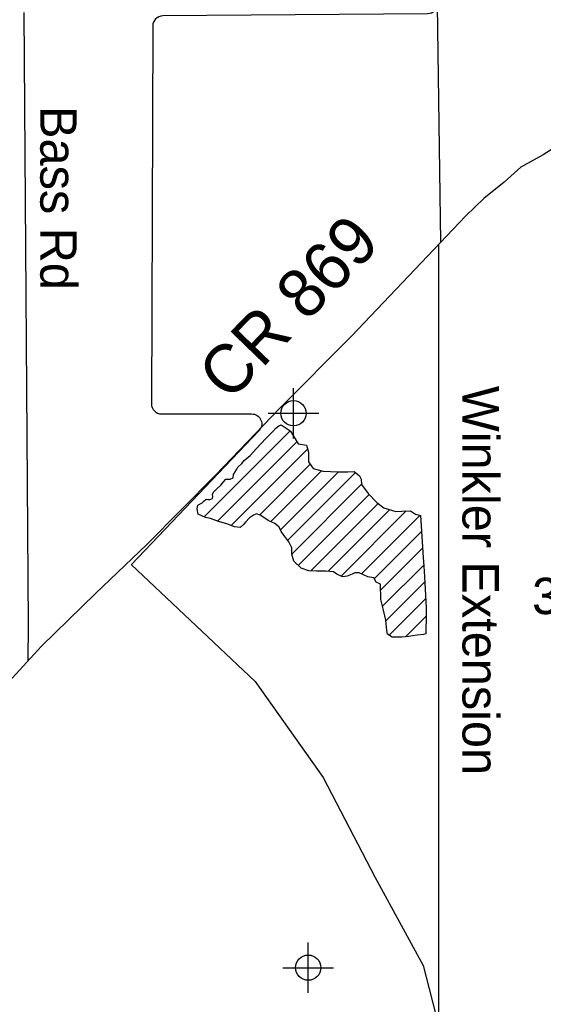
# Model space of a CAD drawing. Extents: x 164447 to 260447, y 765761 to 829592.
# Tile 9 of 16: x 201872 to 207057, y 785947 to 795695. Entities that reach past the tile are written whole.
import ezdxf

# ---------------------------------------------------------------- set-up
doc = ezdxf.new("R2010")
doc.units = 0
doc.header["$LTSCALE"] = 800
doc.header["$PDMODE"] = 34
doc.header["$PDSIZE"] = 250
doc.layers.get('0').update_dxf_attribs({"linetype": 'CONTINUOUS'})
for name, color, linetype in [('MAJROADS', 9, 'CONTINUOUS'), ('SEC', 2, 'CONTINUOUS'), ('TEXT', 7, 'CONTINUOUS'), ('WETDBA', 11, 'CONTINUOUS'), ('WETFILL', 12, 'CONTINUOUS'), ('WSHEDS', 3, 'CONTINUOUS')]:
    doc.layers.add(name, color=color, linetype=linetype)

# ---------------------------------------------------------------- blocks, each defined once
blk = doc.blocks.new('*X')
at = {"color": 0}
for p, q in [((203698.802109, 790774.207189), (204549.088023, 791624.493104)), ((203830.537185, 790729.165569), (204616.509338, 791515.137723)), ((203964.864846, 790686.716536), (204722.459976, 791444.311665)), ((204246.015026, 790791.09002), (204748.29242, 791293.367414)), ((204355.801409, 790724.099708), (204860.272436, 791228.570735)), ((204453.516834, 790645.038438), (205028.117341, 791219.638945)), ((204526.458677, 790541.203585), (205195.941587, 791210.686495)), ((204566.212555, 790404.180768), (205257.252448, 791095.220661)), ((204630.741316, 790291.932833), (205332.263048, 790993.454565)), ((204753.836958, 790238.251781), (205421.274272, 790905.689094)), ((204925.979164, 790233.617291), (205536.595912, 790844.23404)), ((205055.433264, 790186.294696), (205700.434631, 790831.296063)), ((205255.592068, 790209.676805), (205833.494816, 790787.579552)), ((205383.00479, 790160.312832), (205850.947231, 790628.255273)), ((205445.994238, 790046.525584), (205861.51687, 790462.048216)), ((205463.88252, 789887.637171), (205872.432617, 790296.187268)), ((205496.832339, 789743.810294), (205882.760869, 790129.738825)), ((205530.341014, 789600.542274), (205890.975089, 789961.176349)), ((205692.647075, 789586.07164), (205895.831626, 789789.25619))]:
    blk.add_line(p, q, dxfattribs=at)

msp = doc.modelspace()

# ---------------------------------------------------------------- linework, layer by layer
at = {"layer": 'MAJROADS', "color": 0}
for points in [[(209433.085595, 796759.623887), (207432.939525, 794627.275179), (207264.536694, 794490.148613), (207054.669671, 794357.484969), (206833.913904, 794235.761224), (206667.663245, 794085.532356), (206468.644043, 793924.465898), (206289.245043, 793752.439079), (205157.906007, 792561.05695), (204448.985195, 791848.917704), (203812.216563, 791186.815528), (203131.729258, 790498.621289), (202624.163977, 790013.029316), (202088.139611, 789492.578014), (201762.058999, 789137.533322)], [(206041.565464, 793491.614503), (206009.769935, 795836.606332)], [(201911.636703, 795766.292702), (201954.44368, 789708.05137), (201954.231138, 789346.775134)], [(206019.196855, 793468.058734), (206019.196855, 780859.780535)]]:
    msp.add_lwpolyline(points, dxfattribs=at)
at = {"layer": 'SEC', "color": 0}
for p in [(204582.902771, 791798.197387), (204729.105169, 786309.483884)]:
    msp.add_point(p, dxfattribs=at)
at = {"layer": 'WETDBA', "color": 0}
msp.add_lwpolyline([(204337.60636, 790732.03357), (204252.605461, 790788.182288), (204215.777677, 790804.430886), (204187.847478, 790788.373817), (204146.332444, 790761.77301), (204108.52327, 790721.891375), (204088.214943, 790697.622017), (204054.283653, 790667.485463), (203999.916893, 790672.798325), (203922.67865, 790703.467522), (203840.11479, 790725.459108), (203759.995742, 790756.464576), (203712.414067, 790767.948642), (203640.91397, 790800.823171), (203630.433733, 790850.744071), (203636.60978, 790887.489732), (203677.776812, 790912.64867), (203697.775266, 790930.799617), (203715.296644, 790943.893757), (203722.82466, 790947.192955), (203734.34788, 790945.847875), (203754.150847, 790943.850786), (203765.282069, 790946.459846), (203781.03704, 790955.582247), (203785.198399, 790974.683344), (203781.074145, 790995.155919), (203789.195511, 791013.929545), (203823.088673, 791048.742641), (203863.436515, 791086.126669), (203891.576866, 791120.533104), (203914.400398, 791145.182726), (203921.586279, 791146.320588), (203935.98737, 791144.998972), (203957.211675, 791145.172018), (203986.589609, 791160.161616), (203989.206445, 791192.201405), (204021.151354, 791245.34627), (204031.065525, 791264.854029), (204069.638161, 791299.34552), (204070.354696, 791299.71112), (204093.856634, 791329.402884), (204153.887191, 791379.538916), (204215.540438, 791451.273652), (204309.373234, 791547.374534), (204377.16249, 791616.640993), (204408.911913, 791649.637822), (204436.783452, 791672.88957), (204462.227777, 791684.969034), (204541.481073, 791631.977015), (204553.777212, 791619.879761), (204628.180692, 791495.650398), (204712.461099, 791483.746028), (204730.303196, 791413.37895), (204730.36097, 791318.043579), (204777.660192, 791252.953282), (204876.111008, 791223.896067), (205023.645937, 791219.702583), (205120.072242, 791218.33022), (205183.370759, 791220.645096), (205235.512679, 791179.338304), (205237.682815, 791177.916966), (205252.704677, 791144.581958), (205257.440902, 791093.175195), (205322.206798, 791003.76377), (205408.550868, 790915.247794), (205479.13601, 790862.219363), (205595.635118, 790825.754384), (205656.394966, 790830.566867), (205742.005788, 790831.984386), (205791.55038, 790800.369881), (205840.960055, 790785.303139), (205867.370632, 790369.998098), (205867.733299, 790369.641297), (205873.093227, 790285.861408), (205880.811003, 790177.637205), (205885.759427, 790056.079381), (205895.897666, 789871.606239), (205895.801016, 789751.086555), (205894.638804, 789673.009615), (205892.955545, 789614.715112), (205871.786966, 789607.70712), (205808.169778, 789600.353035), (205722.994947, 789589.585365), (205656.143086, 789581.845149), (205559.365845, 789582.135377), (205513.439124, 789611.261074), (205508.457551, 789648.63528), (205496.121894, 789749.626674), (205473.003016, 789849.450876), (205448.047339, 789953.936956), (205444.633616, 790107.885503), (205403.102893, 790127.333579), (205377.578354, 790169.217146), (205318.493991, 790179.528155), (205233.619211, 790220.208311), (205191.550866, 790217.347013), (205164.31667, 790204.173682), (205113.009628, 790187.206502), (205069.540476, 790179.65693), (205013.924401, 790205.825565), (204978.854225, 790227.125104), (204904.669833, 790236.233726), (204811.861398, 790235.117281), (204736.638867, 790239.180828), (204659.07022, 790266.249752), (204585.133085, 790333.281411), (204566.208853, 790403.999424), (204567.49425, 790466.967536), (204537.515053, 790525.723404), (204498.940369, 790579.732339), (204461.132081, 790627.991396), (204442.076888, 790670.647225), (204397.539242, 790705.900132)], close=True, dxfattribs=at)
at = {"layer": 'WSHEDS', "color": 0}
msp.add_lwpolyline([(205895.582065, 799666.916781), (205938.290968, 798644.827203, -0.002675), (205938.329913, 798643.758103), (205972.155901, 797555.175637, -0.002391), (205972.181037, 797554.219405), (206008.714972, 795855.052274, -0.418184), (205909.534123, 795752.905831), (203288.002997, 795732.036602, 0.410904), (203188.799604, 795632.374896), (203176.266581, 791892.600591, 0.415195), (203276.26602, 791792.265465), (204168.693407, 791792.265465, -0.659904), (204241.009499, 791623.197507), (202978.836389, 790301.666816, -0.011701)], format="xyb", dxfattribs=at)
msp.add_lwpolyline([(202977.219863, 790299.974268), (204204.652459, 789141.327672), (204877.278466, 788191.738015), (205391.639531, 787202.582122), (205866.434359, 786332.124936), (206019.196855, 785739.047012), (206019.196855, 780859.780535)], dxfattribs=at)

# ---------------------------------------------------------------- block references
at = {"layer": 'WETFILL', "color": 0}
msp.add_blockref('*X', (0, 0), dxfattribs=at)
msp.add_blockref('*X', (0, 0), dxfattribs=at)
msp.add_blockref('*X', (0, 0), dxfattribs=at)
msp.add_blockref('*X', (0, 0), dxfattribs=at)
msp.add_blockref('*X', (0, 0), dxfattribs=at)
msp.add_blockref('*X', (0, 0), dxfattribs=at)
msp.add_blockref('*X', (0, 0), dxfattribs=at)
msp.add_blockref('*X', (0, 0), dxfattribs=at)
msp.add_blockref('*X', (0, 0), dxfattribs=at)
msp.add_blockref('*X', (0, 0), dxfattribs=at)
msp.add_blockref('*X', (0, 0), dxfattribs=at)
msp.add_blockref('*X', (0, 0), dxfattribs=at)
msp.add_blockref('*X', (0, 0), dxfattribs=at)
msp.add_blockref('*X', (0, 0), dxfattribs=at)
msp.add_blockref('*X', (0, 0), dxfattribs=at)
msp.add_blockref('*X', (0, 0), dxfattribs=at)
msp.add_blockref('*X', (0, 0), dxfattribs=at)
msp.add_blockref('*X', (0, 0), dxfattribs=at)
msp.add_blockref('*X', (0, 0), dxfattribs=at)
msp.add_blockref('*X', (0, 0), dxfattribs=at)
msp.add_blockref('*X', (0, 0), dxfattribs=at)
msp.add_blockref('*X', (0, 0), dxfattribs=at)

# ---------------------------------------------------------------- texts
at = {"layer": 'MAJROADS', "color": 0}
for s, height, rotation, p in [('Bass Rd', 360, 270, (202076.233055, 794839.379463)), ('CR 869', 480, 46, (203947.126791, 791902.352744)), ('Winkler Extension', 360, 270, (206256.418797, 792069.528859))]:
    msp.add_text(s, height=height, rotation=rotation, dxfattribs=at).set_placement(p)
at = {"layer": 'TEXT', "color": 0}
msp.add_text('3', height=360, dxfattribs=at).set_placement((206945.533941, 789809.959862))

doc.saveas('drawing.dxf')
